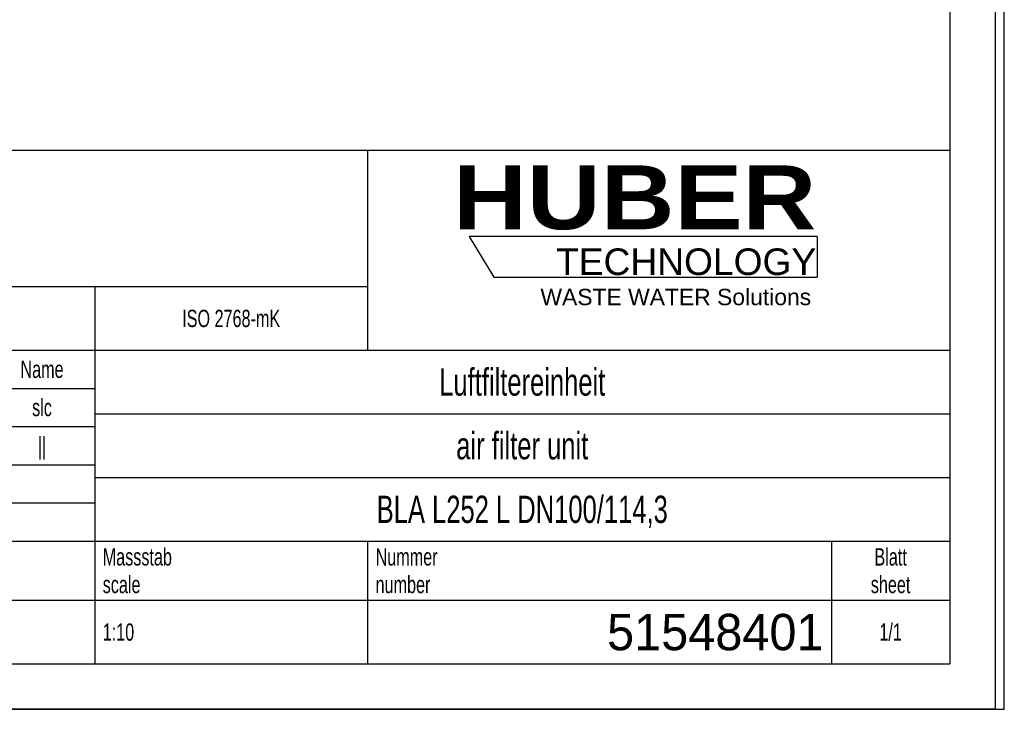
# Model space of a CAD drawing. Header units: millimetres. Extents: x 0 to 2100, y 0 to 2970.
# Tile 2 of 7: x 1017 to 2100, y 0 to 759. Entities that reach past the tile are written whole.
import ezdxf

# ---------------------------------------------------------------- set-up
doc = ezdxf.new("R2010")
doc.units = ezdxf.units.MM
doc.header["$LTSCALE"] = 193.6
doc.layers.get('0').update_dxf_attribs({"linetype": 'CONTINUOUS'})
doc.layers.add('_ZEICHNUNGSELEM', color=7, linetype='CONTINUOUS')
doc.layers.add('HUBER_Logo_BL0', color=7, linetype='CONTINUOUS')
doc.styles.get("Standard").update_dxf_attribs({"font": 'txt', "width": 0.7})
doc.styles.add('TEXTSTYLE_2', font='ariblk.ttf')
doc.styles.add('TEXTSTYLE_3', font='arial.ttf')
doc.styles.add('TEXTSTYLE_5', font='txt', dxfattribs={"width": 0.8})
doc.styles.add('TEXTSTYLE_6', font='txt')

# ---------------------------------------------------------------- blocks, each defined once
blk = doc.blocks.new('HUBER_LOGO_BL0', base_point=(1705.8, 504.8))
at = {"layer": 'HUBER_Logo_BL0', "color": 5, "linetype": 'Continuous'}
for p, q in [((1894.2, 520.3), (1511.7, 520.3)), ((1511.7, 520.3), (1538.7, 475.3)), ((1894.2, 520.3), (1894.2, 475.3)), ((1538.7, 475.3), (1894.2, 475.3))]:
    blk.add_line(p, q, dxfattribs=at)
at = {"layer": 'HUBER_Logo_BL0', "color": 2, "linetype": 'Continuous', "attachment_point": 3, "line_spacing_factor": 0.78}
for s, insert, char_height, width, style in [('HUBER\\P\\fArial;\\H29.25;TECHNOLOGY ', (1893.2, 598.3), 70.2, 387.672, 'TEXTSTYLE_2'), ('WASTE WATER Solutions', (1887.6, 462.6), 18, 297.033, 'TEXTSTYLE_3')]:
    blk.add_mtext(s, dxfattribs=dict(at, insert=insert, char_height=char_height, width=width, style=style))
blk = doc.blocks.new('*T6')
at = {"color": 3, "linetype": 'Continuous'}
for p, q in [((0, 0), (1840, 0)), ((0, 0), (0, -565)), ((1200, 0), (1200, -220)), ((1840, 0), (1840, -565)), ((0, -150), (1200, -150)), ((900, -150), (900, -565)), ((0, -220), (1840, -220)), ((80, -220), (80, -430)), ((270, -220), (270, -495)), ((385, -220), (385, -430)), ((470, -220), (470, -495)), ((627, -220), (627, -430)), ((784, -220), (784, -430)), ((0, -262), (900, -262)), ((900, -290), (1840, -290)), ((0, -304), (900, -304)), ((0, -346), (900, -346)), ((900, -360), (1840, -360)), ((470, -388), (900, -388)), ((0, -430), (1840, -430)), ((1200, -430), (1200, -565)), ((1710, -430), (1710, -565)), ((0, -495), (1840, -495)), ((0, -565), (1840, -565))]:
    blk.add_line(p, q, dxfattribs=at)
at = {"layer": '_ZEICHNUNGSELEM', "color": 2, "linetype": 'Continuous', "line_spacing_factor": 0.96}
for s, insert, char_height, width, attachment_point in [('Diese Zeichnung ist geistiges Eigentum der Fa. HUBER SE und damit urheberrechtlich \\Pgeschuetzt. Zuwiderhandlungen verpflichten zum Schadensersatz.\\PThis is a copyrighted drawing which is the intellectual property of HUBER SE.\\PAny contravening offender will be held liabel for payment of damages.', (8.75, -19.9), 19, 2214.8571, 1), ('Technische Aenderungen vorbehalten / Subject to change', (8.75, -175), 20, 1524.7619, 1), ('ISO 2768-mK', (1050, -175.5), 19, 332.9524, 2), ('Datum/Date', (635.75, -231.5), 19, 292.2381, 1), ('Name', (842, -231.5), 19, 126.6667, 2), ('Luftfiltereinheit', (1370, -240), 30, 641.4286, 2), ('Bear./Rev.', (478.75, -273.5), 19, 272.3333, 1), ('30.10.2020', (705.5, -273.5), 19, 278.6667, 2), ('slc', (842, -273.5), 19, 77.8095, 2), ('Gepr./Appr.', (478.75, -315.5), 19, 299.4762, 1), ('||', (842, -315.5), 19, 50.6667, 2), ('air filter unit', (1370, -310), 30, 581.4286, 2), ('-', (40, -315.5), 19, 34.381, 2), ('-', (175, -315.5), 19, 34.381, 2), ('-', (327.5, -315.5), 19, 34.381, 2), ('-', (427.5, -315.5), 19, 34.381, 2), ('Revi-\\Psion', (8.75, -363.3), 19, 138.4286, 1), ('Aenderung\\PModification', (175, -363.3), 19, 295.8571, 2), ('Tag\\PDate', (327.5, -363.3), 19, 110.381, 2), ('Norm. ', (478.75, -357.5), 19, 175.5238, 1), ('Name', (427.5, -378.5), 19, 126.6667, 2), ('BLA L252 L DN100/114,3', (1370, -380), 30, 972.8571, 2), ('Projekt\\Pproject', (8.75, -437.8), 19, 183.6667, 1), ('Massstab\\Pscale', (908.75, -437.8), 19, 224.381, 1), ('Nummer\\Pnumber', (1208.75, -437.8), 19, 186.381, 1), ('Blatt\\Psheet', (1775, -437.8), 19, 130.2857, 2), ('Simple Model', (685, -453), 19, 328.4286, 2), ('1/1', (1775, -520.5), 19, 79.619, 2), ('1:10', (908.75, -520.5), 19, 94.0952, 1)]:
    blk.add_mtext(s, dxfattribs=dict(at, insert=insert, char_height=char_height, width=width, attachment_point=attachment_point))
for s, insert, char_height, width, attachment_point, style in [('51548401', (1701.25, -510), 40, 520, 3, 'TEXTSTYLE_6'), ('-', (8.75, -517.5), 25, 18.3333, 1, 'TEXTSTYLE_5')]:
    blk.add_mtext(s, dxfattribs=dict(at, insert=insert, char_height=char_height, width=width, attachment_point=attachment_point, style=style))

msp = doc.modelspace()

# ---------------------------------------------------------------- linework, layer by layer
at = {"color": 7, "linetype": 'Continuous'}
for p, q in [((2100, 0), (2100, 2970)), ((2100, 0), (2100, 2970)), ((0, 0), (2100, 0)), ((0, 0), (2100, 0))]:
    msp.add_line(p, q, dxfattribs=at)
at = {"color": 3, "linetype": 'Continuous'}
for p, q in [((2090, 2950), (2090, 0)), ((2090, 0), (0, 0))]:
    msp.add_line(p, q, dxfattribs=at)
at = {"color": 5, "linetype": 'Continuous'}
for p in [(2040, 2900), (200, 50)]:
    msp.add_line(p, (2040, 50), dxfattribs=at)

# ---------------------------------------------------------------- block references
msp.add_blockref('*T6', (200, 615))
at = {"layer": 'HUBER_Logo_BL0'}
msp.add_blockref('HUBER_LOGO_BL0', (1705.8, 504.77), dxfattribs=at)

doc.saveas('drawing.dxf')
